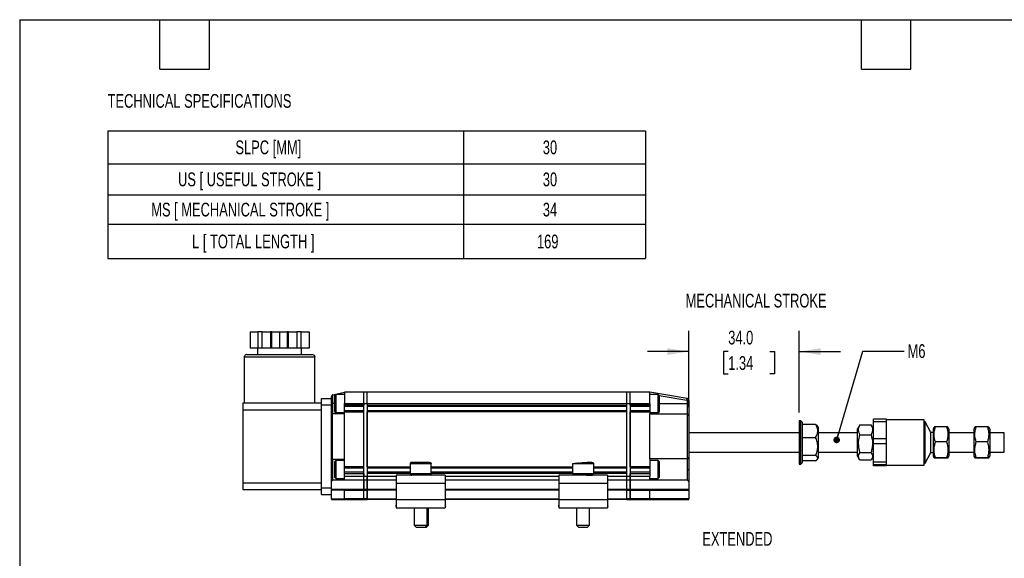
# Model space of a CAD drawing. Header units: millimetres. Extents: x 13 to 546, y 13 to 419.
# Tile 4 of 9: x 13 to 316, y 253 to 419. Entities that reach past the tile are written whole.
import ezdxf

# ---------------------------------------------------------------- set-up
doc = ezdxf.new("R2010")
doc.units = ezdxf.units.MM
doc.header["$LTSCALE"] = 2
doc.layers.add('DIMENSIONS', color=140, linetype='Continuous', lineweight=25)
doc.layers.add('TEXT', color=140, linetype='Continuous', lineweight=25)
doc.styles.add('SLDTEXTSTYLE0', font='TXT', dxfattribs={"width": 0.7})
doc.dimstyles.new('SLDDIMSTYLE3', dxfattribs={"dimtxt": 4.316016, "dimasz": 6.604, "dimexe": 0, "dimexo": 0.0625, "dimgap": 1.079004, "dimtad": 0, "dimtih": 1, "dimtoh": 1, "dimrnd": 1e-09, "dimzin": 4, "dimdsep": 46, "dimtxsty": 'SLDTEXTSTYLE0', "dimsah": 1, "dimcen": 0.09, "dimadec": 0, "dimazin": 1, "dimtfac": 1, "dimtmove": 0, "dimatfit": 0, "dimfxl": 0, "dimfrac": 2, "dimtolj": 1, "dimtzin": 12, "dimarcsym": 0})
doc.dimstyles.new('SLDDIMSTYLE5', dxfattribs={"dimtxt": 0.18, "dimasz": 2.032, "dimexe": 0, "dimexo": 0.0625, "dimgap": 0, "dimtad": 0, "dimtih": 1, "dimtoh": 1, "dimdec": 0, "dimrnd": 1e-09, "dimzin": 0, "dimdsep": 46, "dimtxsty": 'Standard', "dimblk1": 'DOT', "dimblk2": 'DOT', "dimsah": 1, "dimcen": 0.09, "dimadec": 0, "dimazin": 0, "dimtfac": 2.032, "dimtdec": 0, "dimtofl": 0, "dimtmove": 0, "dimatfit": 3, "dimldrblk": 'DOT', "dimfxl": 0, "dimfrac": 2, "dimtolj": 1, "dimtzin": 0, "dimarcsym": 0})

# ---------------------------------------------------------------- blocks, each defined once
blk = doc.blocks.new('SW_TABLEANNOTATION_0')
at = {"layer": 'DIMENSIONS', "color": 0}
for p, q in [((0, 0), (0, -10.2)), ((0, 0), (109.51, 0)), ((109.51, 0), (109.51, -10.2)), ((109.51, 0), (165.45, 0)), ((165.45, 0), (165.45, -10.2)), ((0, -10.2), (0, -19.71)), ((0, -10.2), (109.51, -10.2)), ((109.51, -10.2), (109.51, -19.71)), ((109.51, -10.2), (165.45, -10.2)), ((165.45, -10.2), (165.45, -19.71)), ((0, -19.71), (0, -28.81)), ((0, -19.71), (109.51, -19.71)), ((109.51, -19.71), (109.51, -28.81)), ((109.51, -19.71), (165.45, -19.71)), ((165.45, -19.71), (165.45, -28.81)), ((0, -28.81), (0, -39.37)), ((0, -28.81), (109.51, -28.81)), ((109.51, -28.81), (109.51, -39.37)), ((109.51, -28.81), (165.45, -28.81)), ((165.45, -28.81), (165.45, -39.37)), ((0, -39.37), (109.51, -39.37)), ((109.51, -39.37), (165.45, -39.37))]:
    blk.add_line(p, q, dxfattribs=at)
at = {"layer": 'DIMENSIONS', "color": 0, "attachment_point": 1, "style": 'SLDTEXTSTYLE0'}
for s, insert, char_height in [('SLPC [MM]', (39.27, -2.99), 4.233), ('30', (133.89, -2.99), 4.233), ('US [ USEFUL STROKE ]', (21.6, -12.85), 4.2333), ('30', (133.89, -12.85), 4.233), ('MS [ MECHANICAL STROKE ]', (13.36, -22.16), 4.2333), ('34', (133.89, -22.16), 4.233), ('L [ TOTAL LENGTH ]', (25.93, -31.98), 4.2333), ('169', (132.09, -31.98), 4.233)]:
    blk.add_mtext(s, dxfattribs=dict(at, insert=insert, char_height=char_height))
blk = doc.blocks.new('_D_8')
at = {"layer": 'DIMENSIONS'}
for p, q in [((218.63, 299.71), (218.63, 323.24)), ((252.63, 298.11), (252.63, 323.24)), ((218.63, 316.89), (205.93, 316.89)), ((230.8, 316.89), (229.35, 316.89)), ((229.35, 316.89), (229.35, 310.03)), ((243.63, 316.89), (245.08, 316.89)), ((245.08, 316.89), (245.08, 310.03)), ((252.63, 316.89), (265.33, 316.89)), ((229.35, 310.03), (230.8, 310.03)), ((245.08, 310.03), (243.63, 310.03))]:
    blk.add_line(p, q, dxfattribs=at)
for points in [[(218.63, 316.89), (212.03, 317.9), (212.03, 315.87)], [(252.63, 316.89), (259.24, 315.87), (259.24, 317.9)]]:
    blk.add_solid(points, dxfattribs=at)
at = {"layer": 'DIMENSIONS', "char_height": 4.233, "attachment_point": 1, "style": 'SLDTEXTSTYLE0'}
for s, insert in [('34.0', (230.8, 323.31)), ('1.34', (230.8, 315.48))]:
    blk.add_mtext(s, dxfattribs=dict(at, insert=insert))
blk = doc.blocks.new('_Dot')
at = {"color": 0, "linetype": 'ByBlock', "lineweight": -2}
blk.add_line((-0.5, 0), (-1, 0), dxfattribs=at)
at = {"color": 0, "linetype": 'ByBlock', "const_width": 0.5}
blk.add_lwpolyline([(-0.25, 0, 1), (0.25, 0, 1)], format="xyb", close=True, dxfattribs=at)

msp = doc.modelspace()

# ---------------------------------------------------------------- linework, layer by layer
for p, q in [((83.602, 322.97), (83.602, 317.97)), ((83.602, 322.97), (85.977, 322.97)), ((85.977, 322.97), (85.977, 317.97)), ((87.343, 322.97), (85.977, 322.97)), ((87.343, 317.97), (87.343, 322.97)), ((87.343, 322.97), (89.941, 322.97)), ((89.941, 322.97), (89.941, 317.97)), ((90.307, 322.97), (89.941, 322.97)), ((90.307, 317.97), (90.307, 322.97)), ((90.307, 322.97), (92.682, 322.97)), ((92.682, 322.97), (92.682, 317.97)), ((92.682, 322.97), (95.057, 322.97)), ((95.057, 322.97), (95.057, 317.97)), ((95.423, 322.97), (95.057, 322.97)), ((95.423, 317.97), (95.423, 322.97)), ((95.423, 322.97), (98.021, 322.97)), ((98.021, 322.97), (98.021, 317.97)), ((99.387, 322.97), (98.021, 322.97)), ((99.387, 317.97), (99.387, 322.97)), ((99.387, 322.97), (101.762, 322.97)), ((101.762, 322.97), (101.762, 317.97)), ((85.977, 317.97), (83.602, 317.97)), ((85.882, 317.97), (85.882, 315.97)), ((87.343, 317.97), (85.977, 317.97)), ((89.941, 317.97), (87.343, 317.97)), ((90.307, 317.97), (89.941, 317.97)), ((92.682, 317.97), (90.307, 317.97)), ((95.057, 317.97), (92.682, 317.97)), ((95.423, 317.97), (95.057, 317.97)), ((98.021, 317.97), (95.423, 317.97)), ((99.387, 317.97), (98.021, 317.97)), ((101.762, 317.97), (99.387, 317.97)), ((99.482, 315.97), (99.482, 317.97)), ((81.832, 315.17), (81.832, 300.97)), ((103.532, 315.17), (81.832, 315.17)), ((103.532, 300.97), (103.532, 315.17)), ((109.132, 303.562), (109.02, 303.536)), ((109.132, 303.562), (112.632, 304.37)), ((109.132, 300.87), (109.132, 303.562)), ((110.032, 303.67), (109.632, 303.27)), ((109.632, 303.27), (109.632, 298.47)), ((112.632, 303.67), (110.032, 303.67)), ((110.032, 303.67), (110.032, 298.07)), ((118.632, 304.37), (112.632, 304.37)), ((112.632, 304.37), (112.632, 300.87)), ((118.632, 300.87), (118.632, 304.37)), ((119.632, 304.37), (118.632, 304.37)), ((118.632, 300.87), (118.632, 304.37)), ((119.632, 300.87), (119.632, 304.37)), ((199.632, 304.37), (119.632, 304.37)), ((119.632, 300.87), (119.632, 304.37)), ((199.632, 300.87), (199.632, 304.37)), ((199.632, 300.87), (199.632, 304.37)), ((200.632, 304.37), (199.632, 304.37)), ((200.632, 300.87), (200.632, 304.37)), ((200.632, 300.87), (200.632, 304.37)), ((206.632, 304.37), (200.632, 304.37)), ((206.632, 300.87), (206.632, 304.37)), ((218.131, 302.454), (206.632, 304.37)), ((206.632, 303.863), (207.791, 303.67)), ((209.232, 303.67), (206.632, 303.67)), ((209.632, 303.27), (209.232, 303.67)), ((209.232, 299.217), (209.232, 303.67)), ((209.521, 303.382), (218.049, 301.96)), ((209.632, 299.453), (209.632, 303.27)), ((81.432, 300.97), (81.432, 298.97)), ((105.632, 300.97), (81.432, 300.97)), ((105.632, 302.47), (108.632, 302.47)), ((105.632, 300.47), (105.632, 302.47)), ((105.632, 300.47), (108.632, 300.47)), ((105.632, 274.87), (105.632, 300.47)), ((108.632, 302.47), (108.632, 303.049)), ((108.632, 300.47), (108.632, 302.47)), ((108.632, 300.87), (109.132, 300.87)), ((108.632, 300.555), (108.632, 300.87)), ((108.632, 297.17), (108.632, 300.47)), ((109.132, 297.67), (109.132, 300.87)), ((109.632, 300.87), (109.132, 300.87)), ((112.632, 300.87), (118.632, 300.87)), ((112.632, 300.37), (112.632, 300.87)), ((118.632, 300.37), (112.632, 300.37)), ((112.632, 299.97), (112.632, 300.37)), ((118.632, 300.87), (118.632, 300.37)), ((118.632, 300.87), (119.632, 300.87)), ((118.632, 278.37), (118.632, 300.87)), ((119.632, 300.87), (199.632, 300.87)), ((119.632, 300.87), (119.632, 300.37)), ((119.632, 300.87), (119.632, 278.37)), ((119.632, 300.37), (199.632, 300.37)), ((199.632, 300.37), (199.632, 300.87)), ((199.632, 300.87), (200.632, 300.87)), ((199.632, 278.37), (199.632, 300.87)), ((200.632, 300.87), (200.632, 278.37)), ((200.632, 300.87), (206.632, 300.87)), ((200.632, 300.37), (200.632, 300.87)), ((206.632, 300.37), (200.632, 300.37)), ((206.632, 300.87), (206.632, 300.37)), ((206.632, 300.37), (206.632, 299.97)), ((209.632, 300.87), (218.132, 300.87)), ((218.049, 301.96), (218.131, 302.454)), ((218.132, 301.862), (218.132, 300.87)), ((218.632, 301.862), (218.132, 301.862)), ((218.132, 300.87), (218.132, 297.67)), ((218.632, 300.87), (218.132, 300.87)), ((218.632, 301.862), (218.632, 300.87)), ((81.432, 298.97), (105.632, 298.97)), ((81.432, 298.97), (81.432, 276.37)), ((108.632, 284.27), (108.632, 297.17)), ((109.02, 283.783), (109.02, 297.657)), ((112.632, 297.67), (109.132, 297.67)), ((109.632, 298.47), (110.032, 298.07)), ((110.032, 298.07), (112.632, 298.07)), ((118.632, 299.97), (112.632, 299.97)), ((112.632, 298.77), (112.632, 299.97)), ((112.632, 298.37), (112.632, 298.77)), ((112.632, 298.77), (118.632, 298.77)), ((112.632, 298.37), (118.632, 298.37)), ((112.632, 297.67), (112.632, 298.37)), ((112.632, 283.77), (112.632, 297.67)), ((118.632, 281.37), (118.632, 298.37)), ((199.632, 299.97), (119.632, 299.97)), ((119.632, 298.77), (199.632, 298.77)), ((119.632, 281.37), (119.632, 298.37)), ((199.632, 298.37), (119.632, 298.37)), ((199.632, 281.37), (199.632, 298.37)), ((206.632, 299.97), (200.632, 299.97)), ((200.632, 298.77), (206.632, 298.77)), ((200.632, 281.37), (200.632, 298.37)), ((200.632, 298.37), (206.632, 298.37)), ((206.632, 299.97), (206.632, 298.77)), ((206.632, 298.77), (206.632, 298.37)), ((206.632, 298.37), (206.632, 297.67)), ((206.632, 298.07), (209.232, 298.07)), ((206.632, 283.809), (206.632, 297.67)), ((206.632, 297.67), (218.132, 297.67)), ((209.232, 298.07), (209.232, 299.217)), ((209.232, 298.07), (209.632, 298.47)), ((209.632, 298.47), (209.632, 299.453)), ((218.194, 297.666), (218.194, 283.813)), ((218.632, 297.17), (218.632, 284.309)), ((253.132, 295.57), (252.632, 295.57)), ((252.632, 295.57), (252.632, 282.17)), ((253.632, 295.07), (253.132, 295.57)), ((253.132, 282.17), (253.132, 295.57)), ((253.632, 282.912), (253.632, 295.07)), ((257.69, 294.473), (253.632, 294.473)), ((258.632, 293.533), (258.165, 294.083)), ((271.236, 294.165), (270.632, 293.12)), ((271.345, 294.342), (271.25, 294.156)), ((271.345, 294.342), (274.769, 294.342)), ((274.868, 294.156), (274.769, 294.342)), ((275.482, 293.12), (274.88, 294.163)), ((279.482, 296.045), (275.482, 296.045)), ((275.482, 295.398), (275.482, 296.045)), ((275.482, 295.398), (279.482, 295.398)), ((275.482, 290.038), (275.482, 295.398)), ((279.482, 295.398), (279.482, 296.045)), ((291.082, 295.87), (279.482, 295.87)), ((279.482, 292.718), (279.482, 295.398)), ((291.082, 281.87), (291.082, 295.87)), ((291.382, 295.27), (291.082, 295.27)), ((293.118, 291.967), (291.382, 295.27)), ((291.382, 282.47), (291.382, 295.27)), ((252.632, 291.87), (218.632, 291.87)), ((258.632, 284.207), (258.632, 293.533)), ((270.632, 291.87), (258.632, 291.87)), ((270.632, 284.62), (270.632, 293.12)), ((271.345, 291.277), (274.769, 291.277)), ((279.482, 290.038), (279.482, 292.718)), ((293.882, 291.967), (293.118, 291.967)), ((293.118, 285.773), (293.118, 291.967)), ((294.179, 293.633), (293.882, 293.12)), ((293.882, 293.12), (293.882, 284.62)), ((298.019, 293.709), (294.595, 293.709)), ((298.732, 293.12), (298.441, 293.624)), ((298.732, 293.12), (298.732, 285.263)), ((306.432, 291.87), (298.732, 291.87)), ((306.729, 293.633), (306.432, 293.12)), ((306.432, 293.12), (306.432, 284.62)), ((310.569, 293.709), (307.145, 293.709)), ((311.282, 293.12), (310.991, 293.624)), ((311.282, 293.12), (311.282, 285.263)), ((315.782, 291.87), (311.282, 291.87)), ((315.782, 285.87), (315.782, 291.87)), ((253.632, 290.466), (257.69, 290.466)), ((279.482, 290.038), (275.482, 290.038)), ((275.482, 288.597), (275.482, 290.038)), ((275.482, 288.597), (279.482, 288.597)), ((275.482, 282.863), (275.482, 288.597)), ((279.482, 288.597), (279.482, 290.038)), ((279.482, 285.73), (279.482, 288.597)), ((298.019, 289.054), (294.595, 289.054)), ((310.569, 289.054), (307.145, 289.054)), ((218.632, 285.87), (252.632, 285.87)), ((258.632, 285.87), (270.632, 285.87)), ((271.345, 285.805), (274.769, 285.805)), ((279.482, 282.863), (279.482, 285.73)), ((291.382, 282.47), (293.118, 285.773)), ((293.118, 285.773), (293.882, 285.773)), ((298.732, 285.87), (306.432, 285.87)), ((298.732, 285.263), (298.732, 284.62)), ((311.282, 285.87), (315.782, 285.87)), ((311.282, 285.263), (311.282, 284.62)), ((108.632, 274.87), (108.632, 284.27)), ((109.132, 283.77), (112.632, 283.77)), ((109.132, 277.37), (109.132, 283.77)), ((110.032, 283.37), (109.632, 282.97)), ((109.632, 282.97), (109.632, 278.17)), ((112.632, 283.37), (110.032, 283.37)), ((110.032, 283.37), (110.032, 277.77)), ((112.632, 281.37), (112.632, 283.77)), ((132.882, 282.27), (132.882, 279.27)), ((139.382, 282.27), (132.882, 282.27)), ((139.382, 279.27), (139.382, 282.27)), ((182.882, 282.27), (182.882, 279.27)), ((182.885, 282.27), (182.882, 282.27)), ((189.375, 282.27), (182.885, 282.27)), ((184.633, 282.541), (184.629, 282.77)), ((186.258, 282.63), (186.258, 282.77)), ((189.382, 282.27), (189.375, 282.27)), ((189.382, 279.27), (189.382, 282.27)), ((206.632, 283.809), (206.632, 281.37)), ((218.132, 283.809), (206.632, 283.809)), ((209.232, 283.37), (206.632, 283.37)), ((209.632, 282.97), (209.232, 283.37)), ((209.232, 279.168), (209.232, 283.37)), ((209.632, 279.368), (209.632, 282.97)), ((218.132, 283.809), (218.132, 280.57)), ((252.632, 282.17), (253.132, 282.17)), ((253.132, 282.17), (253.632, 282.67)), ((257.69, 284.863), (253.632, 284.863)), ((257.69, 283.267), (253.632, 283.267)), ((253.632, 282.67), (253.632, 282.912)), ((258.165, 283.657), (258.632, 284.207)), ((270.632, 284.62), (271.236, 283.575)), ((274.769, 283.398), (271.345, 283.398)), ((274.88, 283.577), (275.482, 284.62)), ((279.482, 282.863), (275.482, 282.863)), ((275.482, 282.069), (275.482, 282.863)), ((275.482, 282.069), (279.482, 282.069)), ((275.482, 281.695), (275.482, 282.069)), ((279.482, 282.069), (279.482, 282.863)), ((279.482, 281.882), (279.482, 282.069)), ((279.482, 281.695), (279.482, 281.882)), ((279.482, 281.87), (291.082, 281.87)), ((291.082, 282.47), (291.382, 282.47)), ((293.882, 284.62), (294.179, 284.107)), ((294.595, 284.215), (298.019, 284.215)), ((298.019, 284.031), (294.595, 284.031)), ((298.441, 284.116), (298.732, 284.62)), ((306.432, 284.62), (306.729, 284.107)), ((307.145, 284.215), (310.569, 284.215)), ((310.569, 284.031), (307.145, 284.031)), ((310.991, 284.116), (311.282, 284.62)), ((118.632, 281.37), (112.632, 281.37)), ((112.632, 280.97), (112.632, 281.37)), ((118.632, 280.97), (112.632, 280.97)), ((112.632, 279.77), (112.632, 280.97)), ((112.632, 279.37), (112.632, 279.77)), ((118.632, 279.77), (112.632, 279.77)), ((112.632, 279.37), (118.632, 279.37)), ((112.632, 278.37), (112.632, 279.37)), ((118.632, 279.37), (118.632, 278.37)), ((119.632, 281.37), (132.882, 281.37)), ((132.882, 280.97), (119.632, 280.97)), ((132.882, 279.77), (119.632, 279.77)), ((132.882, 279.37), (119.632, 279.37)), ((119.632, 279.37), (119.632, 278.37)), ((139.382, 279.27), (132.882, 279.27)), ((139.382, 281.37), (182.882, 281.37)), ((182.882, 280.97), (139.382, 280.97)), ((182.882, 279.77), (139.382, 279.77)), ((182.882, 279.37), (139.382, 279.37)), ((182.885, 279.27), (182.882, 279.27)), ((189.375, 279.27), (182.885, 279.27)), ((189.382, 279.27), (189.375, 279.27)), ((189.382, 281.37), (199.632, 281.37)), ((199.632, 280.97), (189.382, 280.97)), ((199.632, 279.77), (189.382, 279.77)), ((199.632, 279.37), (189.382, 279.37)), ((199.632, 278.37), (199.632, 279.37)), ((206.632, 281.37), (200.632, 281.37)), ((206.632, 280.97), (200.632, 280.97)), ((206.632, 279.77), (200.632, 279.77)), ((200.632, 279.37), (206.632, 279.37)), ((200.632, 278.37), (200.632, 279.37)), ((206.632, 281.37), (206.632, 280.97)), ((206.632, 280.97), (206.632, 279.77)), ((206.632, 279.77), (206.632, 279.37)), ((206.632, 279.37), (206.632, 278.37)), ((209.232, 277.77), (209.232, 279.168)), ((209.632, 278.17), (209.632, 279.368)), ((218.132, 280.57), (218.132, 277.331)), ((279.482, 281.695), (275.482, 281.695)), ((105.632, 276.37), (81.432, 276.37)), ((81.432, 276.37), (81.432, 274.37)), ((109.132, 277.37), (112.632, 277.37)), ((109.632, 278.17), (110.032, 277.77)), ((110.032, 277.77), (112.632, 277.77)), ((112.632, 277.37), (112.632, 278.37)), ((118.632, 278.37), (112.632, 278.37)), ((112.632, 277.37), (118.632, 277.37)), ((118.632, 277.37), (118.632, 278.37)), ((119.632, 278.37), (118.632, 278.37)), ((118.632, 277.37), (118.632, 278.37)), ((118.632, 277.37), (118.632, 274.37)), ((118.632, 277.37), (119.632, 277.37)), ((118.632, 274.37), (118.632, 277.37)), ((119.632, 278.37), (119.632, 277.37)), ((119.632, 277.37), (119.632, 278.37)), ((128.632, 278.37), (119.632, 278.37)), ((119.632, 277.37), (128.632, 277.37)), ((119.632, 274.37), (119.632, 277.37)), ((119.632, 277.37), (119.632, 274.37)), ((128.632, 278.77), (128.632, 276.27)), ((143.632, 278.77), (128.632, 278.77)), ((143.632, 276.27), (128.632, 276.27)), ((128.632, 276.27), (128.632, 271.27)), ((143.632, 278.77), (143.632, 276.27)), ((178.632, 278.37), (143.632, 278.37)), ((143.632, 277.37), (178.632, 277.37)), ((143.632, 276.27), (143.632, 271.27)), ((193.632, 278.77), (178.632, 278.77)), ((178.632, 278.77), (178.632, 276.27)), ((193.632, 276.27), (178.632, 276.27)), ((178.632, 276.27), (178.632, 271.27)), ((193.632, 278.77), (193.632, 276.27)), ((199.632, 278.37), (193.632, 278.37)), ((193.632, 277.37), (199.632, 277.37)), ((193.632, 276.27), (193.632, 271.27)), ((199.632, 277.37), (199.632, 278.37)), ((199.632, 277.37), (199.632, 278.37)), ((200.632, 278.37), (199.632, 278.37)), ((199.632, 274.37), (199.632, 277.37)), ((199.632, 277.37), (200.632, 277.37)), ((199.632, 274.37), (199.632, 277.37)), ((200.632, 277.37), (200.632, 278.37)), ((200.632, 278.37), (200.632, 277.37)), ((206.632, 278.37), (200.632, 278.37)), ((200.632, 277.37), (200.632, 274.37)), ((200.632, 277.37), (206.632, 277.37)), ((200.632, 274.37), (200.632, 277.37)), ((206.632, 277.37), (206.632, 278.37)), ((206.632, 277.77), (209.232, 277.77)), ((206.632, 277.37), (206.632, 277.331)), ((206.632, 277.331), (218.132, 277.331)), ((209.232, 277.77), (209.632, 278.17)), ((218.632, 276.831), (218.632, 274.37)), ((81.432, 274.37), (105.632, 274.37)), ((105.632, 274.87), (108.632, 274.87)), ((105.632, 272.87), (105.632, 274.87)), ((105.632, 272.87), (108.632, 272.87)), ((108.632, 274.37), (108.632, 274.87)), ((108.632, 274.37), (108.632, 274.17)), ((112.668, 274.37), (108.632, 274.37)), ((112.632, 274.17), (108.632, 274.17)), ((108.632, 271.57), (108.632, 274.17)), ((112.632, 274.17), (118.632, 274.17)), ((112.632, 271.57), (112.632, 274.17)), ((118.632, 274.37), (112.668, 274.37)), ((118.632, 274.17), (118.632, 274.37)), ((119.632, 274.37), (118.632, 274.37)), ((118.632, 274.17), (118.632, 274.37)), ((118.632, 271.57), (118.632, 274.17)), ((118.632, 274.17), (119.632, 274.17)), ((118.632, 271.57), (118.632, 274.17)), ((128.632, 274.37), (119.632, 274.37)), ((119.632, 274.37), (119.632, 274.17)), ((119.632, 274.17), (119.632, 274.37)), ((119.632, 271.57), (119.632, 274.17)), ((119.632, 274.17), (119.632, 271.57)), ((128.632, 274.17), (119.632, 274.17)), ((178.632, 274.37), (143.632, 274.37)), ((178.632, 274.17), (143.632, 274.17)), ((199.632, 274.37), (193.632, 274.37)), ((199.632, 274.17), (193.632, 274.17)), ((199.632, 274.17), (199.632, 274.37)), ((199.632, 274.17), (199.632, 274.37)), ((200.632, 274.37), (199.632, 274.37)), ((199.632, 271.57), (199.632, 274.17)), ((199.632, 274.17), (200.632, 274.17)), ((199.632, 271.57), (199.632, 274.17)), ((200.632, 274.17), (200.632, 274.37)), ((200.632, 274.37), (200.632, 274.17)), ((206.62, 274.37), (200.632, 274.37)), ((200.632, 274.17), (200.632, 271.57)), ((200.632, 274.17), (206.632, 274.17)), ((200.632, 271.57), (200.632, 274.17)), ((218.632, 274.37), (206.62, 274.37)), ((206.632, 271.57), (206.632, 274.17)), ((206.632, 274.17), (218.632, 274.17)), ((218.632, 274.17), (218.632, 274.37)), ((218.632, 274.17), (218.632, 271.57)), ((108.632, 271.57), (112.632, 271.57)), ((108.632, 271.57), (108.632, 271.37)), ((108.632, 271.37), (112.668, 271.37)), ((118.632, 271.57), (112.632, 271.57)), ((112.668, 271.37), (118.632, 271.37)), ((118.632, 271.37), (118.632, 271.57)), ((119.632, 271.57), (118.632, 271.57)), ((118.632, 271.37), (118.632, 271.57)), ((118.632, 271.37), (119.632, 271.37)), ((119.632, 271.57), (119.632, 271.37)), ((119.632, 271.37), (119.632, 271.57)), ((119.632, 271.57), (128.632, 271.57)), ((128.632, 271.37), (119.632, 271.37)), ((128.632, 271.27), (128.632, 268.77)), ((143.632, 271.27), (128.632, 271.27)), ((143.632, 271.57), (178.632, 271.57)), ((178.632, 271.37), (143.632, 271.37)), ((143.632, 271.27), (143.632, 268.77)), ((193.632, 271.27), (178.632, 271.27)), ((178.632, 271.27), (178.632, 268.77)), ((193.632, 271.57), (199.632, 271.57)), ((199.632, 271.37), (193.632, 271.37)), ((193.632, 271.27), (193.632, 268.77)), ((199.632, 271.37), (199.632, 271.57)), ((199.632, 271.37), (199.632, 271.57)), ((200.632, 271.57), (199.632, 271.57)), ((199.632, 271.37), (200.632, 271.37)), ((200.632, 271.37), (200.632, 271.57)), ((200.632, 271.37), (200.632, 271.57)), ((206.632, 271.57), (200.632, 271.57)), ((200.632, 271.37), (206.62, 271.37)), ((206.62, 271.37), (218.632, 271.37)), ((218.632, 271.57), (206.632, 271.57)), ((218.632, 271.37), (218.632, 271.57)), ((128.632, 269.59), (128.419, 269.313)), ((128.419, 269.313), (128.632, 269.149)), ((128.632, 268.77), (143.632, 268.77)), ((129.124, 268.77), (129.212, 268.703)), ((129.212, 268.703), (129.263, 268.77)), ((134.132, 268.77), (134.132, 263.37)), ((138.132, 263.37), (138.132, 268.77)), ((138.498, 263.37), (138.498, 268.77)), ((143.002, 268.77), (143.053, 268.703)), ((143.14, 268.77), (143.053, 268.703)), ((143.846, 269.313), (143.632, 269.59)), ((143.846, 269.313), (143.632, 269.149)), ((178.632, 269.59), (178.419, 269.313)), ((178.419, 269.313), (178.632, 269.149)), ((178.632, 268.77), (193.632, 268.77)), ((179.124, 268.77), (179.212, 268.703)), ((179.212, 268.703), (179.263, 268.77)), ((184.132, 268.77), (184.132, 263.37)), ((188.132, 263.37), (188.132, 268.77)), ((193.002, 268.77), (193.053, 268.703)), ((193.14, 268.77), (193.053, 268.703)), ((193.846, 269.313), (193.632, 269.59)), ((193.846, 269.313), (193.632, 269.149)), ((134.132, 263.37), (134.732, 262.77)), ((134.132, 263.37), (138.132, 263.37)), ((134.732, 262.77), (137.532, 262.77)), ((137.532, 262.77), (138.132, 263.37)), ((137.532, 262.77), (137.898, 262.77)), ((137.898, 262.77), (138.498, 263.37)), ((138.132, 263.37), (138.498, 263.37)), ((184.132, 263.37), (184.732, 262.77)), ((184.132, 263.37), (188.128, 263.37)), ((184.732, 262.77), (187.529, 262.77)), ((187.529, 262.77), (187.532, 262.77)), ((187.532, 262.77), (188.132, 263.37)), ((188.128, 263.37), (188.132, 263.37))]:
    msp.add_line(p, q)
for centre, radius, start, end in [((109.132, 303.049), 0.5, 103, 180), ((218.032, 301.862), 0.6, 360, 80.53768), ((109.132, 297.17), 0.5, 103, 180), ((109.132, 297.17), 0.5, 90, 103), ((218.132, 297.17), 0.5, 82.87498, 90), ((218.132, 297.17), 0.5, 360, 82.87498), ((109.132, 284.27), 0.5, 180, 257), ((109.132, 284.27), 0.5, 257, 270), ((191.121, 219.515), 63.294, 92.04677, 97.47897), ((218.132, 284.309), 0.5, 270, 277.12502), ((218.132, 284.309), 0.5, 277.12502, 0), ((109.132, 276.87), 0.5, 90, 180), ((218.132, 276.831), 0.5, 360, 90)]:
    msp.add_arc(centre, radius, start, end)
for centre, ratio, start_param, end_param in [((112.668, 274.17), 0.1808295, 0, 1.5707963), ((206.62, 274.17), 0.0622577, 4.712389, 6.2831851), ((112.668, 271.57), 0.1808295, 1.5707963, 3.1415926), ((206.62, 271.57), 0.0622577, 3.1415932, 4.712389)]:
    msp.add_ellipse(centre, major_axis=(0, 0.2), ratio=ratio, start_param=start_param, end_param=end_param)
for points, knots in [([(82.632, 315.97), (82.538, 315.97), (82.436, 315.953), (82.239, 315.875), (82.145, 315.814), (81.989, 315.658), (81.927, 315.563), (81.85, 315.366), (81.832, 315.264), (81.832, 315.17)], [0, 0, 0, 0, 0.25, 0.25, 0.5, 0.5, 0.75, 0.75, 1, 1, 1, 1]), ([(82.632, 315.97), (82.632, 315.97), (82.658, 315.97), (82.784, 315.97), (82.884, 315.97), (83.184, 315.97), (83.385, 315.97), (83.913, 315.97), (84.24, 315.97), (85.044, 315.97), (85.521, 315.97), (86.627, 315.97), (87.257, 315.97), (88.648, 315.97), (89.409, 315.97), (91.008, 315.97), (91.845, 315.97), (93.52, 315.97), (94.357, 315.97), (95.955, 315.97), (96.716, 315.97), (98.107, 315.97), (98.737, 315.97), (99.844, 315.97), (100.32, 315.97), (101.124, 315.97), (101.452, 315.97), (101.98, 315.97), (102.18, 315.97), (102.48, 315.97), (102.58, 315.97), (102.706, 315.97), (102.732, 315.97), (102.732, 315.97)], [0, 0, 0, 0, 0.0625, 0.0625, 0.125, 0.125, 0.1875, 0.1875, 0.25, 0.25, 0.3125, 0.3125, 0.375, 0.375, 0.4375, 0.4375, 0.5, 0.5, 0.5625, 0.5625, 0.625, 0.625, 0.6875, 0.6875, 0.75, 0.75, 0.8125, 0.8125, 0.875, 0.875, 0.9375, 0.9375, 1, 1, 1, 1]), ([(102.732, 315.97), (102.827, 315.97), (102.928, 315.953), (103.125, 315.875), (103.22, 315.814), (103.376, 315.658), (103.437, 315.563), (103.515, 315.366), (103.532, 315.264), (103.532, 315.17)], [0, 0, 0, 0, 0.25, 0.25, 0.5, 0.5, 0.75, 0.75, 1, 1, 1, 1]), ([(218.049, 301.96), (218.07, 301.957), (218.093, 301.945), (218.124, 301.908), (218.132, 301.883), (218.132, 301.862)], [0, 0, 0, 0, 0.5, 0.5, 1, 1, 1, 1]), ([(218.632, 300.87), (218.632, 300.803), (218.632, 300.67), (218.632, 300.471), (218.632, 300.274), (218.632, 300.079), (218.632, 299.887), (218.632, 299.696), (218.632, 299.454), (218.632, 299.165), (218.632, 298.84), (218.632, 298.533), (218.632, 298.249), (218.632, 297.993), (218.632, 297.77), (218.632, 297.579), (218.632, 297.428), (218.632, 297.311), (218.632, 297.23), (218.632, 297.179), (218.632, 297.173), (218.632, 297.17)], [0, 0, 0, 0, 0.034521, 0.0687986, 0.1029323, 0.1370227, 0.1711708, 0.2054771, 0.2400408, 0.3042642, 0.3686659, 0.4342545, 0.5000278, 0.5656151, 0.6313898, 0.6956092, 0.7600149, 0.8202466, 0.879961, 0.9396987, 1, 1, 1, 1]), ([(257.69, 290.466), (257.885, 290.785), (258.049, 291.11), (258.223, 291.612), (258.269, 291.781), (258.331, 292.125), (258.347, 292.3), (258.346, 292.816), (258.282, 293.155), (258.052, 293.823), (257.885, 294.153), (257.69, 294.473)], [0, 0, 0, 0, 0.25, 0.25, 0.375, 0.375, 0.5, 0.5, 0.75, 0.75, 1, 1, 1, 1]), ([(257.69, 294.473), (257.853, 294.368), (258.055, 294.238), (258.137, 294.099), (258.153, 294.073)], [0, 0, 0, 0, 0.8116124, 1, 1, 1, 1]), ([(271.345, 291.277), (271.087, 291.777), (270.922, 292.285), (270.921, 292.937), (270.931, 293.067), (270.969, 293.326), (270.998, 293.455), (271.109, 293.839), (271.216, 294.091), (271.345, 294.342)], [0, 0, 0, 0, 0.5, 0.5, 0.625, 0.625, 0.75, 0.75, 1, 1, 1, 1]), ([(274.769, 294.342), (275.028, 293.841), (275.193, 293.333), (275.194, 292.682), (275.184, 292.551), (275.145, 292.292), (275.117, 292.163), (275.006, 291.78), (274.899, 291.527), (274.769, 291.277)], [0, 0, 0, 0, 0.5, 0.5, 0.625, 0.625, 0.75, 0.75, 1, 1, 1, 1]), ([(271.345, 285.805), (271.087, 286.698), (270.922, 287.605), (270.921, 288.768), (270.931, 289.002), (270.969, 289.464), (270.998, 289.694), (271.109, 290.378), (271.216, 290.829), (271.345, 291.277)], [0, 0, 0, 0, 0.5, 0.5, 0.625, 0.625, 0.75, 0.75, 1, 1, 1, 1]), ([(274.769, 291.277), (275.028, 290.383), (275.193, 289.476), (275.194, 288.314), (275.184, 288.08), (275.145, 287.618), (275.117, 287.388), (275.006, 286.703), (274.899, 286.252), (274.769, 285.805)], [0, 0, 0, 0, 0.5, 0.5, 0.625, 0.625, 0.75, 0.75, 1, 1, 1, 1]), ([(294.595, 289.054), (294.337, 289.814), (294.172, 290.586), (294.171, 291.575), (294.181, 291.774), (294.219, 292.167), (294.248, 292.363), (294.359, 292.945), (294.466, 293.329), (294.595, 293.709)], [0, 0, 0, 0, 0.5, 0.5, 0.625, 0.625, 0.75, 0.75, 1, 1, 1, 1]), ([(294.595, 293.709), (294.467, 293.693), (294.238, 293.665), (294.209, 293.636), (294.197, 293.623)], [0, 0, 0, 0, 0.5614953, 1, 1, 1, 1]), ([(298.019, 293.709), (298.278, 292.949), (298.443, 292.178), (298.444, 291.188), (298.434, 290.989), (298.395, 290.596), (298.367, 290.401), (298.256, 289.818), (298.149, 289.435), (298.019, 289.054)], [0, 0, 0, 0, 0.5, 0.5, 0.625, 0.625, 0.75, 0.75, 1, 1, 1, 1]), ([(298.439, 293.623), (298.44, 293.623), (298.47, 293.638), (298.331, 293.667), (298.124, 293.695), (298.019, 293.709)], [0, 0, 0, 0, 0.0135715, 0.5022666, 1, 1, 1, 1]), ([(307.145, 289.054), (306.887, 289.814), (306.722, 290.586), (306.721, 291.575), (306.731, 291.774), (306.769, 292.167), (306.798, 292.363), (306.909, 292.945), (307.016, 293.329), (307.145, 293.709)], [0, 0, 0, 0, 0.5, 0.5, 0.625, 0.625, 0.75, 0.75, 1, 1, 1, 1]), ([(307.145, 293.709), (307.017, 293.693), (306.788, 293.665), (306.759, 293.636), (306.747, 293.623)], [0, 0, 0, 0, 0.5614953, 1, 1, 1, 1]), ([(310.569, 293.709), (310.828, 292.949), (310.993, 292.178), (310.994, 291.188), (310.984, 290.989), (310.945, 290.596), (310.917, 290.401), (310.806, 289.818), (310.699, 289.435), (310.569, 289.054)], [0, 0, 0, 0, 0.5, 0.5, 0.625, 0.625, 0.75, 0.75, 1, 1, 1, 1]), ([(310.989, 293.623), (310.99, 293.623), (311.02, 293.638), (310.881, 293.667), (310.674, 293.695), (310.569, 293.709)], [0, 0, 0, 0, 0.0135715, 0.5022666, 1, 1, 1, 1]), ([(257.69, 284.863), (257.885, 285.309), (258.049, 285.764), (258.223, 286.465), (258.269, 286.701), (258.331, 287.182), (258.347, 287.427), (258.346, 288.149), (258.282, 288.623), (258.052, 289.557), (257.885, 290.019), (257.69, 290.466)], [0, 0, 0, 0, 0.25, 0.25, 0.375, 0.375, 0.5, 0.5, 0.75, 0.75, 1, 1, 1, 1]), ([(294.595, 284.215), (294.337, 285.005), (294.172, 285.807), (294.171, 286.836), (294.181, 287.042), (294.219, 287.451), (294.248, 287.654), (294.359, 288.26), (294.466, 288.658), (294.595, 289.054)], [0, 0, 0, 0, 0.5, 0.5, 0.625, 0.625, 0.75, 0.75, 1, 1, 1, 1]), ([(298.019, 289.054), (298.278, 288.264), (298.443, 287.462), (298.444, 286.433), (298.434, 286.227), (298.395, 285.818), (298.367, 285.615), (298.256, 285.009), (298.149, 284.61), (298.019, 284.215)], [0, 0, 0, 0, 0.5, 0.5, 0.625, 0.625, 0.75, 0.75, 1, 1, 1, 1]), ([(307.145, 284.215), (306.887, 285.005), (306.722, 285.807), (306.721, 286.836), (306.731, 287.042), (306.769, 287.451), (306.798, 287.654), (306.909, 288.26), (307.016, 288.658), (307.145, 289.054)], [0, 0, 0, 0, 0.5, 0.5, 0.625, 0.625, 0.75, 0.75, 1, 1, 1, 1]), ([(310.569, 289.054), (310.828, 288.264), (310.993, 287.462), (310.994, 286.433), (310.984, 286.227), (310.945, 285.818), (310.917, 285.615), (310.806, 285.009), (310.699, 284.61), (310.569, 284.215)], [0, 0, 0, 0, 0.5, 0.5, 0.625, 0.625, 0.75, 0.75, 1, 1, 1, 1]), ([(271.345, 283.398), (271.087, 283.791), (270.922, 284.19), (270.921, 284.702), (270.931, 284.805), (270.969, 285.008), (270.998, 285.109), (271.109, 285.41), (271.216, 285.608), (271.345, 285.805)], [0, 0, 0, 0, 0.5, 0.5, 0.625, 0.625, 0.75, 0.75, 1, 1, 1, 1]), ([(274.769, 285.805), (275.028, 285.412), (275.193, 285.013), (275.194, 284.502), (275.184, 284.399), (275.145, 284.196), (275.117, 284.095), (275.006, 283.794), (274.899, 283.595), (274.769, 283.398)], [0, 0, 0, 0, 0.5, 0.5, 0.625, 0.625, 0.75, 0.75, 1, 1, 1, 1]), ([(133.382, 282.77), (133.323, 282.77), (133.26, 282.759), (133.137, 282.711), (133.078, 282.672), (132.98, 282.575), (132.942, 282.516), (132.893, 282.393), (132.882, 282.329), (132.882, 282.27)], [0, 0, 0, 0, 0.25, 0.25, 0.5, 0.5, 0.75, 0.75, 1, 1, 1, 1]), ([(138.882, 282.77), (138.882, 282.77), (138.854, 282.77), (138.69, 282.77), (138.552, 282.77), (138.112, 282.77), (137.807, 282.77), (137.236, 282.77), (137.028, 282.77), (136.591, 282.77), (136.361, 282.77), (135.903, 282.77), (135.674, 282.77), (135.237, 282.77), (135.029, 282.77), (134.458, 282.77), (134.152, 282.77), (133.712, 282.77), (133.574, 282.77), (133.41, 282.77), (133.382, 282.77), (133.382, 282.77)], [0, 0, 0, 0, 0.125, 0.125, 0.25, 0.25, 0.375, 0.375, 0.4375, 0.4375, 0.5, 0.5, 0.5625, 0.5625, 0.625, 0.625, 0.75, 0.75, 0.875, 0.875, 1, 1, 1, 1]), ([(138.882, 282.77), (138.941, 282.77), (139.005, 282.759), (139.128, 282.711), (139.187, 282.672), (139.285, 282.575), (139.323, 282.516), (139.372, 282.393), (139.382, 282.329), (139.382, 282.27)], [0, 0, 0, 0, 0.25, 0.25, 0.5, 0.5, 0.75, 0.75, 1, 1, 1, 1]), ([(188.876, 282.77), (188.935, 282.77), (188.998, 282.759), (189.121, 282.711), (189.18, 282.672), (189.277, 282.575), (189.315, 282.516), (189.364, 282.393), (189.375, 282.329), (189.375, 282.27)], [0, 0, 0, 0, 0.25, 0.25, 0.5, 0.5, 0.75, 0.75, 1, 1, 1, 1]), ([(189.382, 282.27), (189.377, 282.334), (189.369, 282.44), (189.304, 282.524), (189.278, 282.557)], [0, 0, 0, 0, 0.6048962, 1, 1, 1, 1]), ([(218.632, 284.309), (218.632, 284.308), (218.632, 284.306), (218.632, 284.289), (218.632, 284.263), (218.632, 284.225), (218.632, 284.177), (218.632, 284.118), (218.632, 284.028), (218.632, 283.896), (218.632, 283.704), (218.632, 283.477), (218.632, 283.219), (218.632, 282.932), (218.632, 282.622), (218.632, 282.293), (218.632, 281.956), (218.632, 281.614), (218.632, 281.272), (218.632, 280.923), (218.632, 280.688), (218.632, 280.57)], [0, 0, 0, 0, 0.0345212, 0.068799, 0.1029328, 0.1370231, 0.1711712, 0.2054773, 0.2400408, 0.3042652, 0.3686659, 0.4342555, 0.5000279, 0.5656161, 0.6313898, 0.6956101, 0.7600149, 0.820247, 0.8799615, 0.9396991, 1, 1, 1, 1]), ([(258.346, 284.065), (258.346, 284.203), (258.282, 284.339), (258.051, 284.605), (257.885, 284.736), (257.69, 284.863)], [0, 0, 0, 0, 0.5, 0.5, 1, 1, 1, 1]), ([(257.69, 283.267), (257.885, 283.394), (258.049, 283.523), (258.222, 283.722), (258.268, 283.789), (258.33, 283.926), (258.346, 283.996), (258.346, 284.065)], [0, 0, 0, 0, 0.5, 0.5, 0.75, 0.75, 1, 1, 1, 1]), ([(294.595, 284.031), (294.337, 284.061), (294.172, 284.091), (294.171, 284.13), (294.181, 284.138), (294.219, 284.154), (294.248, 284.162), (294.359, 284.185), (294.466, 284.2), (294.595, 284.215)], [0, 0, 0, 0, 0.5, 0.5, 0.625, 0.625, 0.75, 0.75, 1, 1, 1, 1]), ([(298.019, 284.215), (298.278, 284.185), (298.443, 284.154), (298.444, 284.115), (298.434, 284.107), (298.395, 284.092), (298.367, 284.084), (298.256, 284.061), (298.149, 284.046), (298.019, 284.031)], [0, 0, 0, 0, 0.5, 0.5, 0.625, 0.625, 0.75, 0.75, 1, 1, 1, 1]), ([(307.145, 284.031), (306.887, 284.061), (306.722, 284.091), (306.721, 284.13), (306.731, 284.138), (306.769, 284.154), (306.798, 284.162), (306.909, 284.185), (307.016, 284.2), (307.145, 284.215)], [0, 0, 0, 0, 0.5, 0.5, 0.625, 0.625, 0.75, 0.75, 1, 1, 1, 1]), ([(310.569, 284.215), (310.828, 284.185), (310.993, 284.154), (310.994, 284.115), (310.984, 284.107), (310.945, 284.092), (310.917, 284.084), (310.806, 284.061), (310.699, 284.046), (310.569, 284.031)], [0, 0, 0, 0, 0.5, 0.5, 0.625, 0.625, 0.75, 0.75, 1, 1, 1, 1]), ([(132.882, 279.27), (132.882, 279.211), (132.893, 279.148), (132.942, 279.025), (132.98, 278.965), (133.078, 278.868), (133.137, 278.83), (133.26, 278.781), (133.323, 278.77), (133.382, 278.77)], [0, 0, 0, 0, 0.25, 0.25, 0.5, 0.5, 0.75, 0.75, 1, 1, 1, 1]), ([(139.382, 279.27), (139.382, 279.211), (139.372, 279.148), (139.323, 279.025), (139.285, 278.965), (139.187, 278.868), (139.128, 278.83), (139.005, 278.781), (138.941, 278.77), (138.882, 278.77)], [0, 0, 0, 0, 0.25, 0.25, 0.5, 0.5, 0.75, 0.75, 1, 1, 1, 1]), ([(182.882, 279.27), (182.911, 279.239), (182.975, 279.169), (183.45, 279.097), (184.057, 279.039), (184.666, 278.995), (185.372, 278.954), (186.122, 278.916), (186.849, 278.882), (187.494, 278.852), (188.019, 278.826), (188.503, 278.8), (188.835, 278.778), (188.853, 278.774), (188.86, 278.772)], [0, 0, 0, 0, 0.1021662, 0.2287518, 0.3012635, 0.3785207, 0.4588187, 0.5399457, 0.6194948, 0.6952595, 0.7655623, 0.8294074, 0.9363844, 1, 1, 1, 1]), ([(189.375, 279.27), (189.375, 279.211), (189.364, 279.148), (189.315, 279.025), (189.277, 278.965), (189.18, 278.868), (189.121, 278.83), (188.998, 278.781), (188.935, 278.77), (188.876, 278.77)], [0, 0, 0, 0, 0.25, 0.25, 0.5, 0.5, 0.75, 0.75, 1, 1, 1, 1]), ([(189.047, 278.802), (189.052, 278.803), (189.125, 278.816), (189.242, 278.912), (189.361, 279.076), (189.375, 279.207), (189.382, 279.27)], [0, 0, 0, 0, 0.0259749, 0.3572509, 0.6898723, 1, 1, 1, 1]), ([(218.132, 280.57), (218.191, 280.57), (218.255, 280.57), (218.378, 280.57), (218.437, 280.57), (218.535, 280.57), (218.573, 280.57), (218.622, 280.57), (218.632, 280.57), (218.632, 280.57)], [0, 0, 0, 0, 0.25, 0.25, 0.5, 0.5, 0.75, 0.75, 1, 1, 1, 1]), ([(218.632, 280.57), (218.632, 280.503), (218.632, 280.368), (218.632, 280.167), (218.632, 279.968), (218.632, 279.771), (218.632, 279.576), (218.632, 279.383), (218.632, 279.139), (218.632, 278.847), (218.632, 278.519), (218.632, 278.209), (218.632, 277.922), (218.632, 277.663), (218.632, 277.437), (218.632, 277.245), (218.632, 277.091), (218.632, 276.974), (218.632, 276.892), (218.632, 276.841), (218.632, 276.834), (218.632, 276.831)], [0, 0, 0, 0, 0.0345212, 0.068799, 0.1029328, 0.1370231, 0.1711712, 0.2054774, 0.2400408, 0.3042652, 0.3686659, 0.4342555, 0.5000279, 0.5656161, 0.6313898, 0.6956101, 0.7600149, 0.820247, 0.8799615, 0.9396991, 1, 1, 1, 1])]:
    msp.add_open_spline(points, degree=3, knots=knots)
at = {"layer": 'TEXT'}
for p, q in [((12.7, 419.1), (546.1, 419.1)), ((12.7, 419.1), (12.7, 12.7)), ((55.88, 403.86), (55.88, 419.1)), ((71.12, 403.86), (71.12, 419.1)), ((271.78, 403.86), (271.78, 419.1)), ((287.02, 403.86), (287.02, 419.1)), ((55.88, 403.86), (71.12, 403.86)), ((271.78, 403.86), (287.02, 403.86))]:
    msp.add_line(p, q, dxfattribs=at)

# ---------------------------------------------------------------- block references
at = {"layer": 'DIMENSIONS'}
msp.add_blockref('SW_TABLEANNOTATION_0', (39.84, 384.886), dxfattribs=at)

# ---------------------------------------------------------------- texts
at = {"layer": 'DIMENSIONS', "attachment_point": 1, "style": 'SLDTEXTSTYLE0'}
for s, insert, char_height in [('TECHNICAL SPECIFICATIONS', (39.758, 396.201), 4.23333), ('MECHANICAL STROKE', (217.699, 334.69), 4.23333), ('M6', (286.01, 319.15), 4.2333), ('EXTENDED', (222.834, 261.319), 4.2333)]:
    msp.add_mtext(s, dxfattribs=dict(at, insert=insert, char_height=char_height))

# ---------------------------------------------------------------- dimensions: what is measured, and where the dimension line sits
at = {"layer": 'DIMENSIONS'}
dim = msp.add_linear_dim(base=(252.632, 316.886), p1=(218.632, 297.17), p2=(252.632, 295.57), dimstyle='SLDDIMSTYLE3', dxfattribs=at)
dim.commit()
dim.dimension.update_dxf_attribs({"geometry": '_D_8', "text_midpoint": (237.217, 316.886), "dimtype": 160})

# ---------------------------------------------------------------- leaders
msp.add_leader([(264.188, 289.669), (272.239, 317.042), (284.939, 317.042)], dimstyle='SLDDIMSTYLE5', dxfattribs=at)

doc.saveas('drawing.dxf')
